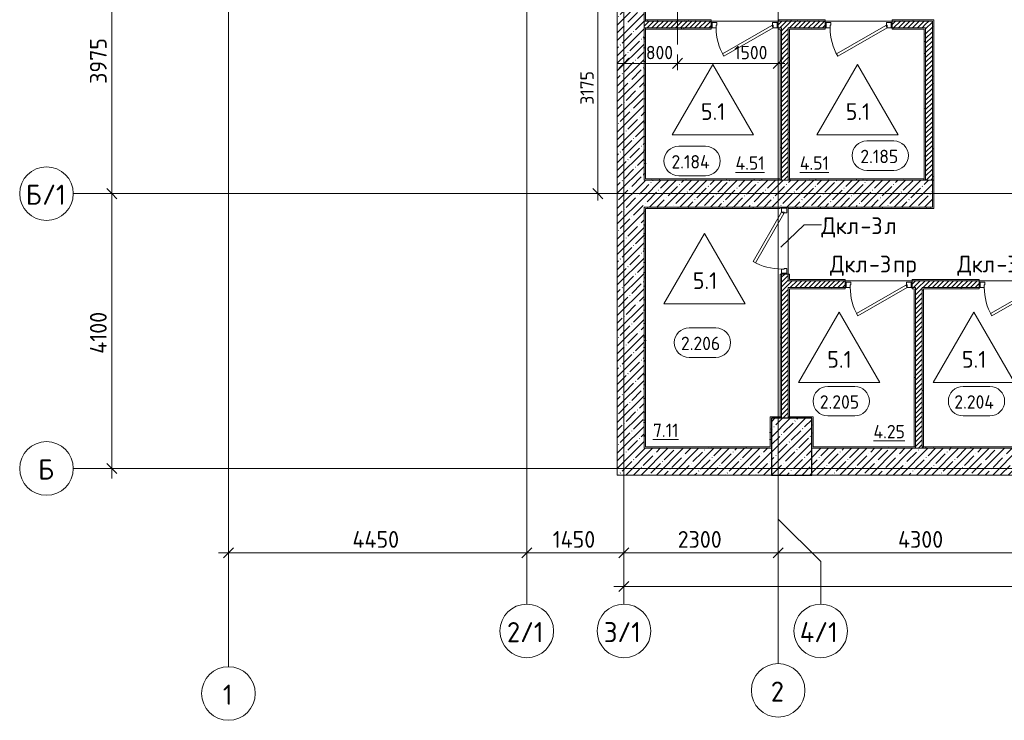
# Model space of a CAD drawing. Header units: millimetres. Extents: x -4136 to 63268, y -10605 to 130973.
# Tile 14 of 47: x -3114 to 11573, y 29642 to 40096. Entities that reach past the tile are written whole.
import ezdxf

# ---------------------------------------------------------------- set-up
doc = ezdxf.new("R2010")
doc.units = ezdxf.units.MM
doc.linetypes.add('4_ Штрихпунктир_ 10 х 2 мм', pattern=[14, 10, -2, 0, -2])
doc.linetypes.add('4_ Штрихпунктир_ 5 х 2 мм', pattern=[9, 5, -2, 0, -2])
for name, color, linetype, lineweight in [('A-ANNO-DIMS', 7, 'Continuous', 5), ('A-ANNO-DIMS-100', 7, 'Continuous', 5), ('A-AREA-IDEN', 7, 'Continuous', 5), ('A-DETL', 7, 'Continuous', 25), ('A-DOOR', 7, 'Continuous', 13), ('A-DOOR-FRAM', 7, 'Continuous', 13), ('A-DOOR-IDEN', 7, 'Continuous', 5), ('A-FLOR', 7, 'Continuous', 13), ('A-FLOR-IDEN', 7, 'Continuous', 5), ('A-WALL', 7, 'Continuous', 13), ('A-WALL-PATT', 7, 'Continuous', 13), ('I-WALL', 7, 'Continuous', 13), ('S-COLS', 7, 'Continuous', 25), ('S-GRID', 7, 'Continuous', 5), ('S-GRID-IDEN', 7, 'Continuous', 5)]:
    doc.layers.add(name, color=color, linetype=linetype, lineweight=lineweight)
doc.styles.add('GOST Common_1', font='GOST_Common.ttf', dxfattribs={"height": 300})
doc.styles.add('GOST Common_2', font='GOST_Common.ttf', dxfattribs={"height": 250})
doc.styles.add('GOST Common_3', font='GOST_Common.ttf', dxfattribs={"height": 200})
doc.dimstyles.new('2_5_мм', dxfattribs={"dimscale": 304.8, "dimtxt": 251.428749, "dimasz": 0.492126, "dimexe": 0.492126, "dimexo": 0.492126, "dimgap": 0, "dimtad": 1, "dimdec": 5, "dimrnd": 1e-05, "dimdsep": 46, "dimtxsty": 'GOST Common_2', "dimblk1": 'OBLIQUE', "dimblk2": 'OBLIQUE', "dimsah": 1, "dimcen": 0.09, "dimdle": 0.492126, "dimadec": 5, "dimazin": 2, "dimtfac": 1, "dimtdec": 4, "dimtix": 1, "dimtmove": 0, "dimatfit": 3, "dimfxl": 1, "dimtvp": 1, "dimtolj": 1, "dimtzin": 0, "dimarcsym": 2})
doc.dimstyles.new('2_5_мм_1', dxfattribs={"dimscale": 304.8, "dimtxt": 251.428749, "dimasz": 0.492126, "dimexe": 0.492126, "dimexo": 0.492126, "dimgap": 0, "dimtad": 1, "dimdec": 5, "dimrnd": 1e-05, "dimdsep": 46, "dimtxsty": 'GOST Common_2', "dimblk1": 'OBLIQUE', "dimblk2": 'OBLIQUE', "dimsah": 1, "dimcen": 0.09, "dimdle": 0.492126, "dimadec": 5, "dimazin": 2, "dimtfac": 1, "dimtdec": 4, "dimtix": 1, "dimtmove": 1, "dimatfit": 3, "dimfxl": 1, "dimtvp": 1, "dimtolj": 1, "dimtzin": 0, "dimarcsym": 2})
doc.dimstyles.new('2_мм', dxfattribs={"dimscale": 304.8, "dimtxt": 201.142999, "dimasz": 0.492126, "dimexe": 0.328084, "dimexo": 0.492126, "dimgap": 0, "dimtad": 1, "dimdec": 0, "dimdsep": 46, "dimtxsty": 'GOST Common_3', "dimblk1": 'OBLIQUE', "dimblk2": 'OBLIQUE', "dimsah": 1, "dimcen": 0.09, "dimdle": 0.328084, "dimadec": 5, "dimazin": 2, "dimtfac": 1, "dimtdec": 4, "dimtix": 1, "dimtmove": 0, "dimatfit": 3, "dimfxl": 1, "dimtvp": 1, "dimtolj": 1, "dimtzin": 0, "dimarcsym": 2})
doc.dimstyles.new('2_мм_1', dxfattribs={"dimscale": 304.8, "dimtxt": 201.142999, "dimasz": 0.492126, "dimexe": 0.328084, "dimexo": 0.492126, "dimgap": 0, "dimtad": 1, "dimdec": 0, "dimdsep": 46, "dimtxsty": 'GOST Common_3', "dimblk1": 'OBLIQUE', "dimblk2": 'OBLIQUE', "dimsah": 1, "dimcen": 0.09, "dimdle": 0.328084, "dimadec": 5, "dimazin": 2, "dimtfac": 1, "dimtdec": 4, "dimtix": 1, "dimtmove": 1, "dimatfit": 3, "dimfxl": 1, "dimtvp": 1, "dimtolj": 1, "dimtzin": 0, "dimarcsym": 2})
pattern_1 = [(0, (0, 0), (203.2, 50.8), [3.353, -149.047, 3.353, -149.047, -812.8]), (0, (0, 0), (203.2, 50.8), [-304.8, 3.353, -301.447, 3.353, -149.047, -355.6]), (0, (0, 0), (203.2, 50.8), [-762, 3.353, -98.247, 3.353, -250.647]), (120, (76.2, 25.4), (-145.59409, 150.57636), [3.353, -149.047, 3.353, -149.047, -812.8]), (120, (76.2, 25.4), (-145.59409, 150.57636), [-304.8, 3.353, -301.447, 3.353, -149.047, -355.6]), (120, (76.2, 25.4), (-145.59409, 150.57636), [-762, 3.353, -98.247, 3.353, -250.647]), (240, (101.6, 127), (-57.60591, -201.37636), [3.353, -149.047, 3.353, -149.047, -812.8]), (240, (101.6, 127), (-57.60591, -201.37636), [-304.8, 3.353, -301.447, 3.353, -149.047, -355.6]), (240, (101.6, 127), (-57.60591, -201.37636), [-762, 3.353, -98.247, 3.353, -250.647])]
pattern_2 = [(45, (0, 0), (-35.35534, 35.35534), [])]
pattern_3 = [(45, (0, 0), (-114.04925, 114.04925), []), (45, (114.05, 0), (-114.04925, 114.04925), [201.612, -40.322, 3.353, -36.97])]

# ---------------------------------------------------------------- blocks, each defined once
blk = doc.blocks.new('Наметкина 10_РД_АР_П_Отделка_R21_rvt-1--02_Подвал_МП_часть А')
at = {"layer": 'A-WALL-PATT', "lineweight": 5}
h = blk.add_hatch(dxfattribs=at)
h.set_pattern_fill('FP_16', color=256, style=0, pattern_type=2)
h.set_pattern_definition(pattern_1)
h.paths.add_polyline_path([(6220, 40075), (6220, 41205), (6200, 41205), (6200, 40075)])
h = blk.add_hatch(dxfattribs=at)
h.set_pattern_fill('FP_16', color=256, style=0, pattern_type=2)
h.set_pattern_definition(pattern_1)
h.paths.add_polyline_path([(6220, 37720), (6220, 39975), (6200, 39975), (6200, 37720)])
h = blk.add_hatch(dxfattribs=at)
h.set_pattern_fill('FP_16', color=256, style=0, pattern_type=2)
h.set_pattern_definition(pattern_1)
h.paths.add_polyline_path([(9900, 40075), (10500, 40075), (10500, 40095), (9900, 40095)])
h.paths.add_polyline_path([(8900, 40075), (8900, 40095), (8200, 40095), (8200, 40075)])
h.paths.add_polyline_path([(6263, 40075), (7200, 40075), (7200, 40095), (6220, 40095), (6220, 40075)])
h = blk.add_hatch(dxfattribs=at)
h.set_pattern_fill('FP_16', color=256, style=0, pattern_type=2)
h.set_pattern_definition(pattern_1)
h.paths.add_polyline_path([(8250, 39955), (8250, 39975), (8200, 39975), (8200, 39955), (8230, 39955)])
h.paths.add_polyline_path([(6220, 39955), (7200, 39955), (7200, 39975), (6220, 39975)])
h = blk.add_hatch(dxfattribs=at)
h.set_pattern_fill('FP_16', color=256, style=0, pattern_type=2)
h.set_pattern_definition(pattern_1)
h.paths.add_polyline_path([(8250, 37700), (8250, 39955), (8230, 39955), (8230, 37700)])
h = blk.add_hatch(dxfattribs=at)
h.set_pattern_fill('FP_16', color=256, style=0, pattern_type=2)
h.set_pattern_definition(pattern_1)
h.paths.add_polyline_path([(8350, 37700), (8370, 37700), (8370, 39975), (8350, 39975), (8350, 39086)])
h = blk.add_hatch(dxfattribs=at)
h.set_pattern_fill('FP_16', color=256, style=0, pattern_type=2)
h.set_pattern_definition(pattern_1)
h.paths.add_polyline_path([(8370, 39955), (8900, 39955), (8900, 39975), (8370, 39975)])
h.paths.add_polyline_path([(10380, 39955), (10380, 39975), (9900, 39975), (9900, 39955)])
h = blk.add_hatch(dxfattribs=at)
h.set_pattern_fill('FP_16', color=256, style=0, pattern_type=2)
h.set_pattern_definition(pattern_1)
h.paths.add_polyline_path([(10380, 37700), (10400, 37700), (10400, 39975), (10380, 39975), (10380, 37720)])
h = blk.add_hatch(dxfattribs=at)
h.set_pattern_fill('FP_16', color=256, style=0, pattern_type=2)
h.set_pattern_definition(pattern_1)
h.paths.add_polyline_path([(10500, 37700), (10520, 37700), (10520, 40095), (10500, 40095), (10500, 39086)])
h = blk.add_hatch(dxfattribs=at)
h.set_pattern_fill('FP_16', color=256, style=0, pattern_type=2)
h.set_pattern_definition(pattern_1)
h.paths.add_polyline_path([(8230, 37700), (8230, 37720), (6200, 37720), (6200, 37700), (7983, 37700)])
h = blk.add_hatch(dxfattribs=at)
h.set_pattern_fill('FP_16', color=256, style=0, pattern_type=2)
h.set_pattern_definition(pattern_1)
h.paths.add_polyline_path([(10380, 37700), (10380, 37720), (8370, 37720), (8370, 37700), (9703, 37700)])
h = blk.add_hatch(dxfattribs=at)
h.set_pattern_fill('FP_16', color=256, style=0, pattern_type=2)
h.set_pattern_definition(pattern_1)
h.paths.add_polyline_path([(10520, 37300), (10520, 37700), (10500, 37700), (10500, 37300)])
h = blk.add_hatch(dxfattribs=at)
h.set_pattern_fill('FP_16', color=256, style=0, pattern_type=2)
h.set_pattern_definition(pattern_1)
h.paths.add_polyline_path([(6263, 37280), (8230, 37280), (8230, 37300), (6200, 37300), (6200, 37280), (6220, 37280)])
h = blk.add_hatch(dxfattribs=at)
h.set_pattern_fill('FP_16', color=256, style=0, pattern_type=2)
h.set_pattern_definition(pattern_1)
h.paths.add_polyline_path([(6220, 33700), (6220, 37280), (6200, 37280), (6200, 33700)])
h = blk.add_hatch(dxfattribs=at)
h.set_pattern_fill('FP_16', color=256, style=0, pattern_type=2)
h.set_pattern_definition(pattern_1)
h.paths.add_polyline_path([(9703, 37280), (10520, 37280), (10520, 37300), (8350, 37300), (8350, 37280)])
h = blk.add_hatch(dxfattribs=at)
h.set_pattern_fill('FP_16', color=256, style=0, pattern_type=2)
h.set_pattern_definition(pattern_1)
h.paths.add_polyline_path([(8250, 34170), (8250, 36300), (8230, 36300), (8230, 34170)])
h = blk.add_hatch(dxfattribs=at)
h.set_pattern_fill('FP_16', color=256, style=0, pattern_type=2)
h.set_pattern_definition(pattern_1)
h.paths.add_polyline_path([(24400, 36200), (24700, 36200), (24700, 36220), (24400, 36220)])
h.paths.add_polyline_path([(18660, 36200), (19825, 36200), (19825, 36220), (18660, 36220)])
h.paths.add_polyline_path([(20825, 36200), (21750, 36200), (21750, 36220), (20825, 36220)])
h.paths.add_polyline_path([(23400, 36200), (23400, 36220), (22750, 36220), (22750, 36200)])
h.paths.add_polyline_path([(17660, 36200), (17660, 36220), (16520, 36220), (16520, 36200), (16585, 36200)])
h.paths.add_polyline_path([(14390, 36200), (15520, 36200), (15520, 36220), (14390, 36220)])
h.paths.add_polyline_path([(13144, 36200), (13390, 36200), (13390, 36220), (12200, 36220), (12200, 36200), (12284, 36200)])
h.paths.add_polyline_path([(8370, 36200), (9200, 36200), (9200, 36220), (8370, 36220)])
h.paths.add_polyline_path([(10200, 36200), (11200, 36200), (11200, 36220), (10200, 36220)])
h = blk.add_hatch(dxfattribs=at)
h.set_pattern_fill('FP_16', color=256, style=0, pattern_type=2)
h.set_pattern_definition(pattern_1)
h.paths.add_polyline_path([(10250, 36080), (10250, 36100), (10200, 36100), (10200, 36080), (10230, 36080)])
h.paths.add_polyline_path([(9200, 36080), (9200, 36100), (8350, 36100), (8350, 36080), (8370, 36080)])
h = blk.add_hatch(dxfattribs=at)
h.set_pattern_fill('FP_16', color=256, style=0, pattern_type=2)
h.set_pattern_definition(pattern_1)
h.paths.add_polyline_path([(8370, 34170), (8370, 36080), (8350, 36080), (8350, 34170)])
h = blk.add_hatch(dxfattribs=at)
h.set_pattern_fill('FP_16', color=256, style=0, pattern_type=2)
h.set_pattern_definition(pattern_1)
h.paths.add_polyline_path([(10250, 33720), (10250, 36080), (10230, 36080), (10230, 33720)])
h = blk.add_hatch(dxfattribs=at)
h.set_pattern_fill('FP_16', color=256, style=0, pattern_type=2)
h.set_pattern_definition(pattern_1)
h.paths.add_polyline_path([(10350, 33720), (10370, 33720), (10370, 36100), (10350, 36100), (10350, 36029)])
h = blk.add_hatch(dxfattribs=at)
h.set_pattern_fill('FP_16', color=256, style=0, pattern_type=2)
h.set_pattern_definition(pattern_1)
h.paths.add_polyline_path([(11200, 36080), (11200, 36100), (10370, 36100), (10370, 36080)])
h.paths.add_polyline_path([(12230, 36080), (12230, 36100), (12200, 36100), (12200, 36080)])
h = blk.add_hatch(dxfattribs=at)
h.set_pattern_fill('FP_16', color=256, style=0, pattern_type=2)
h.set_pattern_definition(pattern_1)
h.paths.add_polyline_path([(8100, 33700), (8100, 34170), (8080, 34170), (8080, 33700)])
h = blk.add_hatch(dxfattribs=at)
h.set_pattern_fill('FP_16', color=256, style=0, pattern_type=2)
h.set_pattern_definition(pattern_1)
h.paths.add_polyline_path([(8700, 34150), (8720, 34150), (8720, 34170), (8350, 34170), (8350, 34150)])
h.paths.add_polyline_path([(8100, 34150), (8250, 34150), (8250, 34170), (8100, 34170)])
h = blk.add_hatch(dxfattribs=at)
h.set_pattern_fill('FP_16', color=256, style=0, pattern_type=2)
h.set_pattern_definition(pattern_1)
h.paths.add_polyline_path([(8720, 33720), (8720, 34150), (8700, 34150), (8700, 33720)])
h = blk.add_hatch(dxfattribs=at)
h.set_pattern_fill('FP_16', color=256, style=0, pattern_type=2)
h.set_pattern_definition(pattern_1)
h.paths.add_polyline_path([(6220, 33700), (8080, 33700), (8080, 33720), (6220, 33720)])
h = blk.add_hatch(dxfattribs=at)
h.set_pattern_fill('FP_16', color=256, style=0, pattern_type=2)
h.set_pattern_definition(pattern_1)
h.paths.add_polyline_path([(10250, 33700), (10250, 33720), (8700, 33720), (8700, 33700), (9703, 33700)])
h.paths.add_polyline_path([(10350, 33700), (12230, 33700), (12230, 33720), (10350, 33720)])
at = {"layer": 'A-WALL'}
for p, q in [((6200, 41205), (6200, 40075)), ((6220, 40075), (6220, 41205)), ((6200, 40075), (6220, 40075)), ((6200, 39975), (6200, 37720)), ((6220, 39975), (6200, 39975)), ((7200, 40095), (6220, 40095)), ((6220, 40095), (6220, 40075)), ((6220, 40075), (7200, 40075)), ((6220, 37720), (6220, 39975)), ((7200, 39975), (6220, 39975)), ((6220, 39975), (6220, 39955)), ((6220, 39955), (7200, 39955)), ((7200, 40075), (7200, 40095)), ((7200, 39955), (7200, 39975)), ((8900, 40095), (8200, 40095)), ((8200, 40095), (8200, 40075)), ((8200, 40075), (8900, 40075)), ((8250, 39975), (8200, 39975)), ((8200, 39975), (8200, 39955)), ((8200, 39955), (8230, 39955)), ((8230, 39955), (8230, 37700)), ((8250, 39955), (8250, 39975)), ((8250, 37700), (8250, 39955)), ((8350, 39975), (8350, 37700)), ((8370, 39975), (8350, 39975)), ((8900, 39975), (8370, 39975)), ((8370, 39955), (8900, 39955)), ((8370, 37720), (8370, 39955)), ((8900, 40075), (8900, 40095)), ((8900, 39955), (8900, 39975)), ((10500, 40095), (9900, 40095)), ((9900, 40095), (9900, 40075)), ((9900, 40075), (10500, 40075)), ((10380, 39975), (9900, 39975)), ((9900, 39975), (9900, 39955)), ((9900, 39955), (10380, 39955)), ((10400, 39975), (10380, 39975)), ((10380, 39955), (10380, 37720)), ((10400, 37700), (10400, 39975)), ((10520, 40095), (10500, 40095)), ((10500, 40075), (10500, 37700)), ((10520, 37700), (10520, 40095)), ((6200, 37720), (6200, 37700)), ((6200, 37700), (8230, 37700)), ((8230, 37720), (6220, 37720)), ((8230, 37700), (8230, 37720)), ((8230, 37700), (8250, 37700)), ((8350, 37700), (8370, 37700)), ((10380, 37720), (8370, 37720)), ((8370, 37700), (10380, 37700)), ((10380, 37700), (10400, 37700)), ((10500, 37700), (10500, 37300)), ((10520, 37700), (10500, 37700)), ((10500, 37700), (10520, 37700)), ((10520, 37300), (10520, 37700)), ((8230, 37300), (6200, 37300)), ((6200, 37300), (6200, 37280)), ((6200, 37280), (6200, 33700)), ((6220, 37280), (8230, 37280)), ((6220, 33720), (6220, 37280)), ((8230, 37280), (8230, 37300)), ((10500, 37300), (8350, 37300)), ((8350, 37300), (8350, 37280)), ((8350, 37280), (10520, 37280)), ((10520, 37280), (10520, 37300)), ((8250, 36300), (8230, 36300)), ((8230, 36300), (8230, 34170)), ((8250, 34170), (8250, 36300)), ((8350, 36300), (8350, 36200)), ((8370, 36300), (8350, 36300)), ((8370, 36220), (8370, 36300)), ((8350, 36200), (8370, 36200)), ((9200, 36220), (8370, 36220)), ((8370, 36200), (9200, 36200)), ((9200, 36200), (9200, 36220)), ((11200, 36220), (10200, 36220)), ((10200, 36220), (10200, 36200)), ((10200, 36200), (11200, 36200)), ((11200, 36200), (11200, 36220)), ((9200, 36100), (8350, 36100)), ((8350, 36100), (8350, 36080)), ((8350, 36080), (8350, 34170)), ((8370, 34170), (8370, 36080)), ((8370, 36080), (9200, 36080)), ((9200, 36080), (9200, 36100)), ((10250, 36100), (10200, 36100)), ((10200, 36100), (10200, 36080)), ((10200, 36080), (10230, 36080)), ((10230, 36080), (10230, 33720)), ((10250, 36080), (10250, 36100)), ((10250, 33720), (10250, 36080)), ((10350, 36100), (10350, 33720)), ((10370, 36100), (10350, 36100)), ((11200, 36100), (10370, 36100)), ((10370, 33720), (10370, 36080)), ((10370, 36080), (11200, 36080)), ((11200, 36080), (11200, 36100)), ((8100, 34170), (8080, 34170)), ((8080, 34170), (8080, 33720)), ((8250, 34170), (8100, 34170)), ((8230, 34170), (8250, 34170)), ((8250, 34150), (8250, 34170)), ((8720, 34170), (8350, 34170)), ((8350, 34170), (8350, 34150)), ((8350, 34170), (8370, 34170)), ((8720, 34150), (8720, 34170)), ((8720, 33720), (8720, 34150)), ((6200, 33700), (6220, 33700)), ((8080, 33720), (6220, 33720)), ((6220, 33700), (8080, 33700)), ((8080, 33700), (8100, 33700)), ((8700, 33700), (10250, 33700)), ((10250, 33720), (8720, 33720)), ((10230, 33720), (10250, 33720)), ((10250, 33700), (10250, 33720)), ((12230, 33720), (10350, 33720)), ((10350, 33720), (10350, 33700)), ((10350, 33720), (10370, 33720)), ((10350, 33700), (12230, 33700))]:
    blk.add_line(p, q, dxfattribs=at)
at = {"layer": 'A-WALL', "lineweight": 25}
for p, q in [((8370, 37720), (8370, 37700)), ((10380, 37700), (10380, 37720))]:
    blk.add_line(p, q, dxfattribs=at)
blk = doc.blocks.new('АР_Дверь однопольная - 1000х2100h_850__Кладовая-4627048--02_Подвал_МП_часть А')
at = {"layer": 'A-DOOR'}
for p, q in [((311, 475), (-425, 50)), ((331, 440), (311, 475)), ((-405, 15), (331, 440)), ((-425, 50), (-405, 15))]:
    blk.add_line(p, q, dxfattribs=at)
at = {"layer": 'A-DOOR', "lineweight": 5}
blk.add_arc((-425, 50), 850, 360, 30, dxfattribs=at)
at = {"layer": 'A-DOOR-FRAM'}
for p, q in [((-485, 50), (-500, 50)), ((-425, 50), (-485, 50)), ((-485, 50), (-485, -30)), ((-425, 10), (-425, 50)), ((-415, 10), (-425, 10)), ((-415, -30), (-415, 10)), ((425, 10), (415, 10)), ((415, 10), (415, -30)), ((485, 50), (425, 50)), ((425, 50), (425, 10)), ((485, -30), (485, 50)), ((485, 50), (500, 50)), ((-485, -30), (-500, -30)), ((-485, -30), (-415, -30)), ((415, -30), (485, -30)), ((485, -30), (500, -30))]:
    blk.add_line(p, q, dxfattribs=at)
blk = doc.blocks.new('АР_Дверь однопольная - 1000х2100h_850__Кладовая-4711884--02_Подвал_МП_часть А')
at = {"layer": 'A-DOOR'}
for p, q in [((-311, 475), (-331, 440)), ((425, 50), (-311, 475)), ((-331, 440), (405, 15)), ((405, 15), (425, 50))]:
    blk.add_line(p, q, dxfattribs=at)
at = {"layer": 'A-DOOR', "lineweight": 5}
blk.add_arc((425, 50), 850, 150, 180, dxfattribs=at)
at = {"layer": 'A-DOOR-FRAM'}
for p, q in [((-485, 50), (-500, 50)), ((-425, 50), (-485, 50)), ((-485, 50), (-485, -30)), ((-425, 10), (-425, 50)), ((-415, 10), (-425, 10)), ((-415, -30), (-415, 10)), ((425, 10), (415, 10)), ((415, 10), (415, -30)), ((485, 50), (425, 50)), ((425, 50), (425, 10)), ((485, -30), (485, 50)), ((485, 50), (500, 50)), ((-485, -30), (-500, -30)), ((-485, -30), (-415, -30)), ((415, -30), (485, -30)), ((485, -30), (500, -30))]:
    blk.add_line(p, q, dxfattribs=at)
blk = doc.blocks.new('КР_Колонна_ЖБ_Прямоугольная - 600x850h_B40-3246996--02_Подвал_МП_часть А')
at = {"layer": 'S-COLS', "lineweight": 5}
h = blk.add_hatch(dxfattribs=at)
h.set_pattern_fill('FP_9', color=256, style=0, pattern_type=2)
h.set_pattern_definition([(225, (8400, 33725), (114.04925, -114.04925), []), (225, (8285.95, 33725), (114.04925, -114.04925), [201.612, -40.322, 3.353, -36.97])])
h.paths.add_polyline_path([(300, 425), (-300, 425), (-300, -425), (300, -425)])
at = {"layer": 'S-COLS'}
for p, q in [((300, 425), (-300, 425)), ((-300, 425), (-300, -425)), ((300, -425), (300, 425)), ((-300, -425), (300, -425))]:
    blk.add_line(p, q, dxfattribs=at)
blk = doc.blocks.new('Ось сетки - 8_0 мм-31302--02_Подвал_МП_часть А')
at = {"layer": 'S-GRID-IDEN'}
blk.add_circle((0, 0), 4, dxfattribs=at)
blk = doc.blocks.new('Марка помещения _Номер_ - 2 мм-68851--02_Подвал_МП_часть А')
at = {"layer": 'A-AREA-IDEN'}
for p, q in [((-2.03, 2.21), (1.97, 2.21)), ((-2.03, -2.19), (1.97, -2.19))]:
    blk.add_line(p, q, dxfattribs=at)
for centre, start, end in [((-2.03, 0.01), 90, 270), ((1.97, 0.01), 270, 90)]:
    blk.add_arc(centre, 2.2, start, end, dxfattribs=at)
blk = doc.blocks.new('DIMBLOCK70--02_Подвал_МП_часть А')
at = {"layer": 'A-ANNO-DIMS-100'}
for p, q in [((0, 32095), (0, 32289)), ((4450, 32095), (4450, 32289)), ((-150, 32139), (4450, 32139)), ((0, 32139), (0, 32095)), ((4450, 32139), (4450, 32095))]:
    blk.add_line(p, q, dxfattribs=at)
at = {"layer": 'A-ANNO-DIMS-100', "lineweight": 25}
for p, q in [((0, 32139), (75, 32214)), ((4450, 32139), (4525, 32214)), ((0, 32139), (-75, 32064)), ((4450, 32139), (4375, 32064))]:
    blk.add_line(p, q, dxfattribs=at)
at = {"layer": 'A-ANNO-DIMS-100', "color": 0, "insert": (1850, 32466), "char_height": 250, "width": 900.03, "attachment_point": 1, "line_spacing_factor": 1.022761, "style": 'GOST Common_2'}
blk.add_mtext('4450', dxfattribs=at)
blk = doc.blocks.new('_Oblique')
at = {"color": 0, "linetype": 'ByBlock', "lineweight": -2}
blk.add_line((-0.5, -0.5), (0.5, 0.5), dxfattribs=at)
blk = doc.blocks.new('DIMBLOCK71--02_Подвал_МП_часть А')
at = {"layer": 'A-ANNO-DIMS-100'}
for p, q in [((4450, 32095), (4450, 32289)), ((5900, 32095), (5900, 32289)), ((4450, 32139), (5900, 32139)), ((4450, 32139), (4450, 32095)), ((5900, 32139), (5900, 32095))]:
    blk.add_line(p, q, dxfattribs=at)
at = {"layer": 'A-ANNO-DIMS-100', "lineweight": 25}
for p, q in [((4450, 32139), (4525, 32214)), ((5900, 32139), (5975, 32214)), ((4450, 32139), (4375, 32064)), ((5900, 32139), (5825, 32064))]:
    blk.add_line(p, q, dxfattribs=at)
at = {"layer": 'A-ANNO-DIMS-100', "color": 0, "insert": (4836, 32466), "char_height": 250, "width": 813.1, "attachment_point": 1, "line_spacing_factor": 1.022761, "style": 'GOST Common_2'}
blk.add_mtext('1450', dxfattribs=at)
blk = doc.blocks.new('DIMBLOCK72--02_Подвал_МП_часть А')
at = {"layer": 'A-ANNO-DIMS-100'}
for p, q in [((5900, 32095), (5900, 32289)), ((8200, 32095), (8200, 32289)), ((5900, 32139), (8200, 32139)), ((5900, 32139), (5900, 32095)), ((8200, 32139), (8200, 32095))]:
    blk.add_line(p, q, dxfattribs=at)
at = {"layer": 'A-ANNO-DIMS-100', "lineweight": 25}
for p, q in [((5900, 32139), (5975, 32214)), ((8200, 32139), (8275, 32214)), ((5900, 32139), (5825, 32064)), ((8200, 32139), (8125, 32064))]:
    blk.add_line(p, q, dxfattribs=at)
at = {"layer": 'A-ANNO-DIMS-100', "color": 0, "insert": (6701, 32466), "char_height": 250, "width": 838.66, "attachment_point": 1, "line_spacing_factor": 1.022761, "style": 'GOST Common_2'}
blk.add_mtext('2300', dxfattribs=at)
blk = doc.blocks.new('DIMBLOCK73--02_Подвал_МП_часть А')
at = {"layer": 'A-ANNO-DIMS-100'}
for p, q in [((8200, 32095), (8200, 32289)), ((12500, 32095), (12500, 32289)), ((8200, 32139), (12500, 32139)), ((8200, 32139), (8200, 32095)), ((12500, 32139), (12500, 32095))]:
    blk.add_line(p, q, dxfattribs=at)
at = {"layer": 'A-ANNO-DIMS-100', "lineweight": 25}
for p, q in [((8200, 32139), (8275, 32214)), ((12500, 32139), (12575, 32214)), ((8200, 32139), (8125, 32064)), ((12500, 32139), (12425, 32064))]:
    blk.add_line(p, q, dxfattribs=at)
at = {"layer": 'A-ANNO-DIMS-100', "color": 0, "insert": (9988, 32466), "char_height": 250, "width": 869.35, "attachment_point": 1, "line_spacing_factor": 1.022761, "style": 'GOST Common_2'}
blk.add_mtext('4300', dxfattribs=at)
blk = doc.blocks.new('DIMBLOCK86--02_Подвал_МП_часть А')
at = {"layer": 'A-ANNO-DIMS-100'}
for p, q in [((5900, 31595), (5900, 31789)), ((37600, 31595), (37600, 31789)), ((5750, 31639), (37750, 31639)), ((5900, 31639), (5900, 31595)), ((21470, 31639), (21750, 31639)), ((22397, 31639), (21470, 31639)), ((37600, 31639), (37600, 31595))]:
    blk.add_line(p, q, dxfattribs=at)
at = {"layer": 'A-ANNO-DIMS-100', "lineweight": 25}
for p, q in [((5900, 31639), (5825, 31564)), ((5900, 31639), (5975, 31714)), ((37600, 31639), (37525, 31564)), ((37600, 31639), (37675, 31714))]:
    blk.add_line(p, q, dxfattribs=at)
at = {"layer": 'A-ANNO-DIMS-100', "color": 0, "insert": (21570, 31966), "char_height": 250, "width": 992.08, "attachment_point": 1, "line_spacing_factor": 1.022761, "style": 'GOST Common_2'}
blk.add_mtext('31700', dxfattribs=at)
blk = doc.blocks.new('DIMBLOCK87--02_Подвал_МП_часть А')
at = {"layer": 'A-ANNO-DIMS-100'}
for p, q in [((-1695, 37500), (-1889, 37500)), ((-1739, 33250), (-1739, 37500)), ((-1739, 37500), (-1695, 37500)), ((-1695, 33400), (-1889, 33400)), ((-1739, 33400), (-1695, 33400))]:
    blk.add_line(p, q, dxfattribs=at)
at = {"layer": 'A-ANNO-DIMS-100', "lineweight": 25}
for p, q in [((-1739, 37500), (-1814, 37575)), ((-1739, 37500), (-1664, 37425)), ((-1739, 33400), (-1814, 33475)), ((-1739, 33400), (-1664, 33325))]:
    blk.add_line(p, q, dxfattribs=at)
at = {"layer": 'A-ANNO-DIMS-100', "color": 0, "insert": (-2066, 35111), "char_height": 250, "width": 813.1, "attachment_point": 1, "rotation": 90, "line_spacing_factor": 1.022761, "style": 'GOST Common_2'}
blk.add_mtext('4100', dxfattribs=at)
blk = doc.blocks.new('DIMBLOCK88--02_Подвал_МП_часть А')
at = {"layer": 'A-ANNO-DIMS-100'}
for p, q in [((-1695, 41475), (-1889, 41475)), ((-1739, 37500), (-1739, 41475)), ((-1739, 41475), (-1695, 41475)), ((-1695, 37500), (-1889, 37500)), ((-1739, 37500), (-1695, 37500))]:
    blk.add_line(p, q, dxfattribs=at)
at = {"layer": 'A-ANNO-DIMS-100', "lineweight": 25}
for p, q in [((-1739, 41475), (-1814, 41550)), ((-1739, 41475), (-1664, 41400)), ((-1739, 37500), (-1814, 37575)), ((-1739, 37500), (-1664, 37425))]:
    blk.add_line(p, q, dxfattribs=at)
at = {"layer": 'A-ANNO-DIMS-100', "color": 0, "insert": (-2066, 39138), "char_height": 250, "width": 838.66, "attachment_point": 1, "rotation": 90, "line_spacing_factor": 1.022761, "style": 'GOST Common_2'}
blk.add_mtext('3975', dxfattribs=at)
blk = doc.blocks.new('DIMBLOCK149--02_Подвал_МП_часть А')
at = {"layer": 'A-ANNO-DIMS-100', "lineweight": 25}
for p, q in [((5510, 40675), (5435, 40750)), ((5510, 40675), (5585, 40600)), ((5510, 37500), (5435, 37575)), ((5510, 37500), (5585, 37425))]:
    blk.add_line(p, q, dxfattribs=at)
at = {"layer": 'A-ANNO-DIMS-100'}
for p, q in [((5480, 40675), (5610, 40675)), ((5510, 40675), (5480, 40675)), ((5510, 37400), (5510, 40675)), ((5554, 37500), (5410, 37500)), ((5510, 37500), (5554, 37500))]:
    blk.add_line(p, q, dxfattribs=at)
at = {"layer": 'A-ANNO-DIMS-100', "color": 0, "insert": (5249, 38827), "char_height": 200, "width": 625.93, "attachment_point": 1, "rotation": 90, "line_spacing_factor": 1.022761, "style": 'GOST Common_3'}
blk.add_mtext('3175', dxfattribs=at)
blk = doc.blocks.new('DIMBLOCK151--02_Подвал_МП_часть А')
at = {"layer": 'A-ANNO-DIMS-100'}
for p, q in [((5900, 39400), (5900, 39544)), ((6700, 39575), (6700, 39344)), ((6700, 39444), (6700, 39575)), ((5800, 39444), (6700, 39444)), ((5900, 39444), (5900, 39400)), ((6127, 39444), (6300, 39444)), ((6646, 39444), (6127, 39444))]:
    blk.add_line(p, q, dxfattribs=at)
at = {"layer": 'A-ANNO-DIMS-100', "lineweight": 25}
for p, q in [((5900, 39444), (5975, 39519)), ((6700, 39444), (6775, 39519)), ((5900, 39444), (5825, 39369)), ((6700, 39444), (6625, 39369))]:
    blk.add_line(p, q, dxfattribs=at)
at = {"layer": 'A-ANNO-DIMS-100', "color": 0, "insert": (6227, 39705), "char_height": 200, "width": 503.2, "attachment_point": 1, "line_spacing_factor": 1.022761, "style": 'GOST Common_3'}
blk.add_mtext('800', dxfattribs=at)
blk = doc.blocks.new('DIMBLOCK152--02_Подвал_МП_часть А')
at = {"layer": 'A-ANNO-DIMS-100'}
for p, q in [((6700, 39575), (6700, 39344)), ((6700, 39444), (6700, 39575)), ((8200, 39400), (8200, 39544)), ((6700, 39444), (8300, 39444)), ((7444, 39444), (7450, 39444)), ((8066, 39444), (7444, 39444)), ((8200, 39444), (8200, 39400))]:
    blk.add_line(p, q, dxfattribs=at)
at = {"layer": 'A-ANNO-DIMS-100', "lineweight": 25}
for p, q in [((6700, 39444), (6775, 39519)), ((8200, 39444), (8275, 39519)), ((6700, 39444), (6625, 39369)), ((8200, 39444), (8125, 39369))]:
    blk.add_line(p, q, dxfattribs=at)
at = {"layer": 'A-ANNO-DIMS-100', "color": 0, "insert": (7544, 39705), "char_height": 200, "width": 625.93, "attachment_point": 1, "line_spacing_factor": 1.022761, "style": 'GOST Common_3'}
blk.add_mtext('1500', dxfattribs=at)
blk = doc.blocks.new('Марка полов - Марка полов-4106608--02_Подвал_МП_часть А')
at = {"layer": 'A-FLOR-IDEN'}
for p, q in [((0, 7), (-6.06, -3.5)), ((6.06, -3.5), (0, 7)), ((-6.06, -3.5), (6.06, -3.5))]:
    blk.add_line(p, q, dxfattribs=at)

msp = doc.modelspace()

# ---------------------------------------------------------------- hatches: boundary and pattern name
at = {"layer": 'A-WALL-PATT', "lineweight": 5}
h = msp.add_hatch(dxfattribs=at)
h.set_pattern_fill('FP_3', color=256, style=0, pattern_type=2)
h.set_pattern_definition(pattern_3)
h.paths.add_polyline_path([(5800, 33700), (6200, 33700), (6200, 41224.999998), (5800, 41224.999998), (5800, 39086.173546)])
h = msp.add_hatch(dxfattribs=at)
h.set_pattern_fill('FP_2', color=256, style=0, pattern_type=2)
h.set_pattern_definition(pattern_2)
h.paths.add_polyline_path([(9900, 39975), (10400, 39975), (10400, 40075), (9900, 40075)])
h.paths.add_polyline_path([(7200, 39975), (7200, 40075), (6200, 40075), (6200, 39975), (6262.550588, 39975)])
h.paths.add_polyline_path([(8900, 39975), (8900, 40075), (8200, 40075), (8200, 39975), (8350, 39975)])
h = msp.add_hatch(dxfattribs=at)
h.set_pattern_fill('FP_2', color=256, style=0, pattern_type=2)
h.set_pattern_definition(pattern_2)
h.paths.add_polyline_path([(8350, 37700), (8350, 39975), (8250, 39975), (8250, 37700)])
h = msp.add_hatch(dxfattribs=at)
h.set_pattern_fill('FP_2', color=256, style=0, pattern_type=2)
h.set_pattern_definition(pattern_2)
h.paths.add_polyline_path([(10400, 37700), (10500, 37700), (10500, 40075), (10400, 40075), (10400, 39086.173546)])
h = msp.add_hatch(dxfattribs=at)
h.set_pattern_fill('FP_3', color=256, style=0, pattern_type=2)
h.set_pattern_definition(pattern_3)
h.paths.add_polyline_path([(9703.259158, 37300), (10500, 37300), (10500, 37700), (6200, 37700), (6200, 37300), (7982.904873, 37300)])
h = msp.add_hatch(dxfattribs=at)
h.set_pattern_fill('FP_2', color=256, style=0, pattern_type=2)
h.set_pattern_definition(pattern_2)
h.paths.add_polyline_path([(8350, 34150), (8350, 36300), (8250, 36300), (8250, 34150)])
h = msp.add_hatch(dxfattribs=at)
h.set_pattern_fill('FP_2', color=256, style=0, pattern_type=2)
h.set_pattern_definition(pattern_2)
h.paths.add_polyline_path([(24700, 36100), (24700, 36200), (24400, 36200), (24400, 36100)])
h.paths.add_polyline_path([(22750, 36100), (23400, 36100), (23400, 36200), (22750, 36200)])
h.paths.add_polyline_path([(18660, 36100), (19825, 36100), (19825, 36200), (18660, 36200)])
h.paths.add_polyline_path([(17660, 36100), (17660, 36200), (16520, 36200), (16520, 36100), (16675, 36100)])
h.paths.add_polyline_path([(21750, 36100), (21750, 36200), (20825, 36200), (20825, 36100), (21745.739153, 36100)])
h.paths.add_polyline_path([(14864.322013, 36100), (15520, 36100), (15520, 36200), (14390, 36200), (14390, 36100), (14540, 36100)])
h.paths.add_polyline_path([(13390, 36100), (13390, 36200), (12200, 36200), (12200, 36100), (13143.967728, 36100)])
h.paths.add_polyline_path([(10200, 36100), (11200, 36100), (11200, 36200), (10200, 36200)])
h.paths.add_polyline_path([(9200, 36100), (9200, 36200), (8350, 36200), (8350, 36100)])
h = msp.add_hatch(dxfattribs=at)
h.set_pattern_fill('FP_2', color=256, style=0, pattern_type=2)
h.set_pattern_definition(pattern_2)
h.paths.add_polyline_path([(10350, 33700), (10350, 36100), (10250, 36100), (10250, 33700)])
h = msp.add_hatch(dxfattribs=at)
h.set_pattern_fill('FP_3', color=256, style=0, pattern_type=2)
h.set_pattern_definition(pattern_3)
h.paths.add_polyline_path([(8100, 33300), (8100, 33700), (5800, 33700), (5800, 33300), (6262.550588, 33300)])
h = msp.add_hatch(dxfattribs=at)
h.set_pattern_fill('FP_3', color=256, style=0, pattern_type=2)
h.set_pattern_definition(pattern_3)
h.paths.add_polyline_path([(12250, 33300), (12250, 33700), (8700, 33700), (8700, 33300), (9703.259158, 33300)])

# ---------------------------------------------------------------- linework, layer by layer
at = {"layer": 'A-DETL', "linetype": '4_ Штрихпунктир_ 5 х 2 мм', "lineweight": 5}
msp.add_line((6700, 39724.999998), (6700, 41904.999998), dxfattribs=at)
at = {"layer": 'A-DOOR-IDEN'}
for p, q in [((8239.802824, 36699.577146), (8589.202582, 37035.504087)), ((8589.202582, 37035.504087), (8845.408397, 37035.504087))]:
    msp.add_line(p, q, dxfattribs=at)
at = {"layer": 'A-FLOR'}
for p, q in [((7200, 40075), (8200, 40075)), ((8900, 40075), (9900, 40075)), ((8350, 37280), (8350, 36300)), ((9200, 36200), (10200, 36200)), ((11200, 36200), (12200, 36200))]:
    msp.add_line(p, q, dxfattribs=at)
at = {"layer": 'A-WALL'}
for p, q in [((5800, 80600), (5800, 33300)), ((6200, 37700), (6200, 41224.999998)), ((10500, 37700), (6200, 37700)), ((10500, 37300), (10500, 37700)), ((6200, 33700), (6200, 37300)), ((6200, 37300), (10500, 37300)), ((8100, 33700), (6200, 33700)), ((12250, 33700), (8700, 33700)), ((5800, 33300), (8100, 33300)), ((8700, 33300), (12250, 33300))]:
    msp.add_line(p, q, dxfattribs=at)
at = {"layer": 'I-WALL'}
for p, q in [((7200, 40075), (6200, 40075)), ((6200, 39975), (7200, 39975)), ((7200, 39975), (7200, 40075)), ((8900, 40075), (8200, 40075)), ((8200, 40075), (8200, 39975)), ((8200, 39975), (8250, 39975)), ((8250, 39975), (8250, 37700)), ((8350, 37700), (8350, 39975)), ((8350, 39975), (8900, 39975)), ((8900, 39975), (8900, 40075)), ((10500, 40075), (9900, 40075)), ((9900, 40075), (9900, 39975)), ((9900, 39975), (10400, 39975)), ((10400, 39975), (10400, 37700)), ((10500, 37700), (10500, 40075)), ((8250, 36300), (8250, 34150)), ((8350, 36300), (8250, 36300)), ((8350, 36200), (8350, 36300)), ((9200, 36200), (8350, 36200)), ((9200, 36100), (9200, 36200)), ((11200, 36200), (10200, 36200)), ((10200, 36200), (10200, 36100)), ((11200, 36100), (11200, 36200)), ((8350, 34150), (8350, 36100)), ((8350, 36100), (9200, 36100)), ((10200, 36100), (10250, 36100)), ((10250, 36100), (10250, 33700)), ((10350, 33700), (10350, 36100)), ((10350, 36100), (11200, 36100))]:
    msp.add_line(p, q, dxfattribs=at)
at = {"layer": 'S-GRID', "linetype": '4_ Штрихпунктир_ 10 х 2 мм'}
for p, q in [((8200, 32645.395721), (8200, 130172.500019)), ((0, 30441.966891), (0, 128906.889941)), ((8200, 30488.666569), (8200, 128358.394616)), ((5900, 31375.395721), (5900, 100620.828093)), ((4450, 31375.395721), (4450, 98600)), ((38983.503377, 37500), (-2313.623038, 37500)), ((38983.503377, 33400), (-2313.623038, 33400))]:
    msp.add_line(p, q, dxfattribs=at)
at = {"layer": 'S-GRID'}
for p, q in [((8200, 32645.395721), (8835, 32010.395721)), ((8835, 32010.395721), (8835, 31375.395721))]:
    msp.add_line(p, q, dxfattribs=at)

# ---------------------------------------------------------------- block references
at = {"lineweight": 5}
msp.add_blockref('Наметкина 10_РД_АР_П_Отделка_R21_rvt-1--02_Подвал_МП_часть А', (0, 0), dxfattribs=at)
at = {"layer": 'A-AREA-IDEN', "xscale": 99.99999999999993, "yscale": 99.99999999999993, "zscale": 99.99999999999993}
for p in [(6919.323672, 37986.115561), (9726.685301, 38066.115561), (7073.633357, 35276.614646), (9144.880086, 34402.881724), (11161.579186, 34402.881724)]:
    msp.add_blockref('Марка помещения _Номер_ - 2 мм-68851--02_Подвал_МП_часть А', p, dxfattribs=at)
at = {"layer": 'A-DOOR'}
for name, p, rotation in [('АР_Дверь однопольная - 1000х2100h_850__Кладовая-4627048--02_Подвал_МП_часть А', (7700, 40025), 180), ('АР_Дверь однопольная - 1000х2100h_850__Кладовая-4627048--02_Подвал_МП_часть А', (9400, 40025), 180), ('АР_Дверь однопольная - 1000х2100h_850__Кладовая-4711884--02_Подвал_МП_часть А', (8300, 36800), 90), ('АР_Дверь однопольная - 1000х2100h_850__Кладовая-4627048--02_Подвал_МП_часть А', (9700, 36150), 180), ('АР_Дверь однопольная - 1000х2100h_850__Кладовая-4627048--02_Подвал_МП_часть А', (11700, 36150), 180)]:
    msp.add_blockref(name, p, dxfattribs=dict(at, rotation=rotation))
at = {"layer": 'A-FLOR-IDEN', "xscale": 99.99999999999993, "yscale": 99.99999999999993, "zscale": 99.99999999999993}
for p in [(7225, 38727.083919), (9384.408397, 38727.083919), (7103.117183, 36204.993843), (9108.904137, 35030.223137), (11118.044655, 35030.223137)]:
    msp.add_blockref('Марка полов - Марка полов-4106608--02_Подвал_МП_часть А', p, dxfattribs=at)
at = {"layer": 'S-COLS', "rotation": 180}
msp.add_blockref('КР_Колонна_ЖБ_Прямоугольная - 600x850h_B40-3246996--02_Подвал_МП_часть А', (8400, 33725), dxfattribs=at)
at = {"layer": 'S-GRID-IDEN', "xscale": 99.99999999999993, "yscale": 99.99999999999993, "zscale": 99.99999999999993, "rotation": 89.99999999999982}
for p in [(-2713.623038, 37500), (-2713.623038, 33400)]:
    msp.add_blockref('Ось сетки - 8_0 мм-31302--02_Подвал_МП_часть А', p, dxfattribs=at)
at = {"layer": 'S-GRID-IDEN', "xscale": 99.99999999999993, "yscale": 99.99999999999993, "zscale": 99.99999999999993}
for p in [(4450, 30975.395721), (5900, 30975.395721), (8835, 30975.395721), (0, 30041.966891), (8200, 30088.666569)]:
    msp.add_blockref('Ось сетки - 8_0 мм-31302--02_Подвал_МП_часть А', p, dxfattribs=at)

# ---------------------------------------------------------------- texts
at = {"layer": 'A-AREA-IDEN', "char_height": 200, "attachment_point": 1, "style": 'GOST Common_3'}
for s, insert, width in [('2.184', (6608.809475, 38074.858743), 745.569375), ('\\L4.51', (7564.464607, 38056.669936), 569.198125), ('\\L4.51', (8523.21073, 38056.669936), 569.198125), ('2.185', (9426.171105, 38154.858743), 721.51875), ('2.206', (6750.11916, 35365.357828), 777.636875), ('2.205', (8821.365889, 34491.624906), 777.636875), ('2.204', (10828.064989, 34491.624906), 801.6875), ('\\L7.11', (6332.429539, 34069.436099), 489.029375), ('\\L4.25', (9622.211336, 34049.436099), 625.31625)]:
    msp.add_mtext(s, dxfattribs=dict(at, insert=insert, width=width))
at = {"layer": 'A-DOOR-IDEN', "char_height": 250, "attachment_point": 1, "style": 'GOST Common_2'}
for s, insert, width in [('Дкл', (8845.408397, 37146.43117), 705.485), ('-3', (9427.491731, 37146.43117), 432.91125), ('\\fGOST Common|b0|i0|c204|p34|;л', (9784.679231, 37146.43117), 216.455625), ('Дкл', (8973.544342, 36574.648104), 705.485), ('-3', (9555.627675, 36574.648104), 432.91125), ('Дкл', (10874.005159, 36574.648104), 705.485), ('-3', (11456.088493, 36574.648104), 432.91125), ('пр', (9912.815175, 36574.648104), 432.91125)]:
    msp.add_mtext(s, dxfattribs=dict(at, insert=insert, width=width))
at = {"layer": 'A-FLOR-IDEN', "char_height": 250, "width": 456.961875, "attachment_point": 1, "style": 'GOST Common_2'}
for insert in [(7048.623717, 38849.145591), (9208.032114, 38849.145591), (6926.7409, 36327.055516), (8932.527854, 35152.284809), (10941.668371, 35152.284809)]:
    msp.add_mtext('5.1', dxfattribs=dict(at, insert=insert))
at = {"layer": 'S-GRID-IDEN', "char_height": 300, "attachment_point": 1, "style": 'GOST Common_1'}
for s, insert, width in [('\\fGOST Common|b0|i0|c204|p34|;Б', (-3022.04352, 37634.544597), 296.624375), ('/1', (-2777.303936, 37634.544597), 448.945), ('\\fGOST Common|b0|i0|c204|p34|;Б', (-2837.04352, 33534.544597), 296.624375), ('2/1', (4155.37793, 31107.48287), 705.485), ('3/1', (5601.87793, 31107.48287), 713.501875), ('4/1', (8523.87793, 31107.48287), 745.569375), ('\\fGOST Common|b0|i0|c204|p34|;1', (-82.62207, 30174.054039), 192.405), ('\\fGOST Common|b0|i0|c204|p34|;2', (8090.87793, 30220.753717), 256.54)]:
    msp.add_mtext(s, dxfattribs=dict(at, insert=insert, width=width))

# ---------------------------------------------------------------- dimensions: what is measured, and where the dimension line sits
at = {"layer": 'A-ANNO-DIMS'}
for base, p1, p2, dimstyle, override, picture, middle in [((-1739.153937, 41475), (-1845.219954, 37500), (-1845.219954, 41475), '2_5_мм', {"dimpost": '<>', "dimfxl": 3975}, 'DIMBLOCK88--02_Подвал_МП_часть А', (-1864.153937, 39487.5)), ((5510.026684, 40674.999998), (5403.960666, 37500), (5630, 40674.999998), '2_мм', {"dimpost": '<>', "dimfxl": 3183.036093}, 'DIMBLOCK149--02_Подвал_МП_часть А', (5410.026684, 39087.499999)), ((-1739.153937, 37500), (-1845.219954, 33400), (-1845.219954, 37500), '2_5_мм', {"dimpost": '<>', "dimfxl": 4100}, 'DIMBLOCK87--02_Подвал_МП_часть А', (-1864.153937, 35450))]:
    dim = msp.add_linear_dim(base=base, p1=p1, p2=p2, angle=90, dimstyle=dimstyle, override=override, dxfattribs=at)
    dim.commit()
    dim.dimension.update_dxf_attribs({"geometry": picture, "text_midpoint": middle})
for base, p1, p2, dimstyle, override, picture, middle in [((6700, 39443.638749), (5900, 39549.704766), (6700, 39724.999998), '2_мм_1', {"dimpost": '<>', "dimfxl": 818.980109}, 'DIMBLOCK151--02_Подвал_МП_часть А', (6478.327231, 39571.671076)), ((8200, 39443.638749), (6700, 39724.999998), (8200, 39549.704766), '2_мм_1', {"dimpost": '<>', "dimfxl": 1510.208071}, 'DIMBLOCK152--02_Подвал_МП_часть А', (7857.374558, 39571.671076)), ((37600, 31639.1852126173), (5900.0000000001, 31745.2512297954), (37600, 31745.2512297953), '2_5_мм_1', {"dimpost": '<>', "dimfxl": 31700}, 'DIMBLOCK86--02_Подвал_МП_часть А', (22066.3604912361, 31799.2256219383))]:
    dim = msp.add_linear_dim(base=base, p1=p1, p2=p2, dimstyle=dimstyle, override=override, dxfattribs=at)
    dim.commit()
    dim.dimension.update_dxf_attribs({"geometry": picture, "text_midpoint": middle, "dimtype": 160})
for base, p1, p2, override, picture, middle in [((4450, 32139.185213), (0, 32245.25123), (4450, 32245.25123), {"dimpost": '<>', "dimfxl": 4450}, 'DIMBLOCK70--02_Подвал_МП_часть А', (2225, 32264.185213)), ((5900, 32139.185213), (4450, 32245.25123), (5900, 32245.25123), {"dimpost": '<>', "dimfxl": 1450}, 'DIMBLOCK71--02_Подвал_МП_часть А', (5175, 32264.185213)), ((8200, 32139.185213), (5900, 32245.25123), (8200, 32245.25123), {"dimpost": '<>', "dimfxl": 2300}, 'DIMBLOCK72--02_Подвал_МП_часть А', (7050, 32264.185213)), ((12500, 32139.185213), (8200, 32245.25123), (12500, 32245.25123), {"dimpost": '<>', "dimfxl": 4300}, 'DIMBLOCK73--02_Подвал_МП_часть А', (10350, 32264.185213))]:
    dim = msp.add_linear_dim(base=base, p1=p1, p2=p2, dimstyle='2_5_мм', override=override, dxfattribs=at)
    dim.commit()
    dim.dimension.update_dxf_attribs({"geometry": picture, "text_midpoint": middle})

doc.saveas('drawing.dxf')
